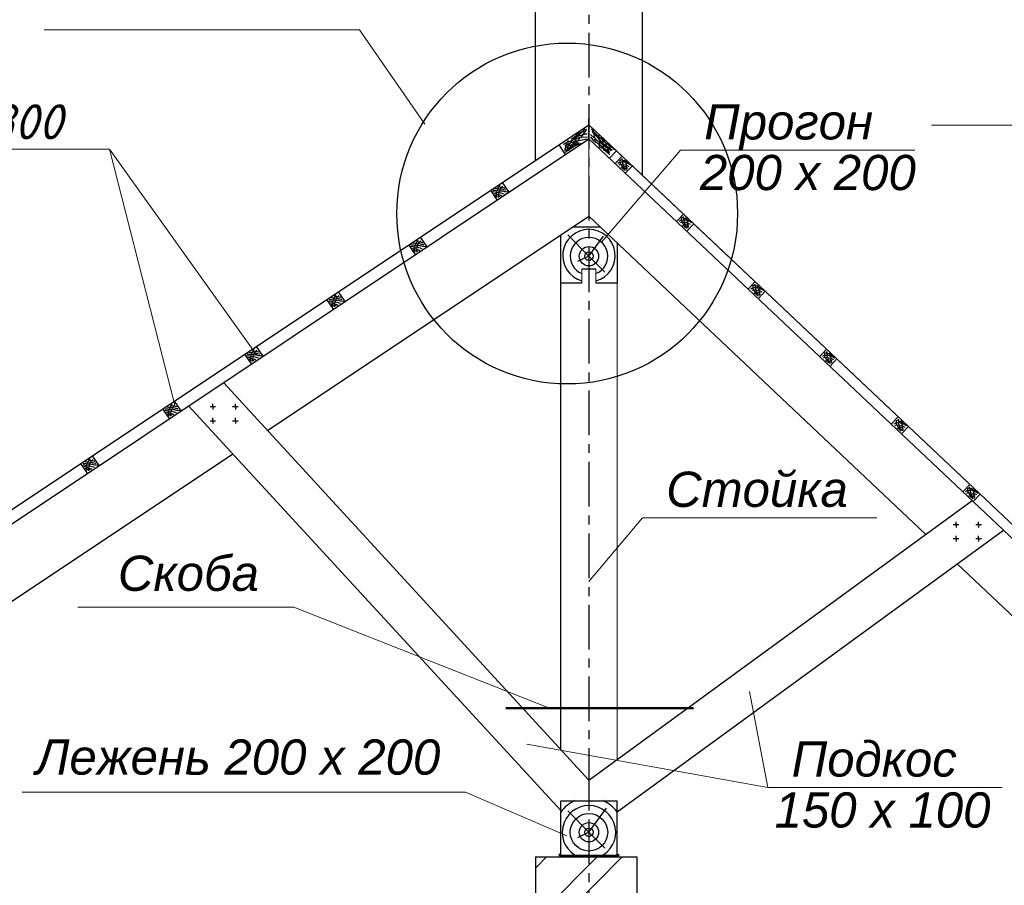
# Model space of a CAD drawing. Header units: millimetres. Extents: x 84778 to 227326, y -44398 to 146312.
# Tile 60 of 67: x 193407 to 200403, y 4098 to 10245. Entities that reach past the tile are written whole.
import ezdxf

# ---------------------------------------------------------------- set-up
doc = ezdxf.new("R2010")
doc.units = ezdxf.units.MM
doc.header["$LTSCALE"] = 10
doc.linetypes.add('CENTER', pattern=[50.8, 31.75, -6.35, 6.35, -6.35])
doc.linetypes.add('DASHED', pattern=[19.05, 12.7, -6.35])
for name, color, linetype in [('Осевая', 7, 'CENTER'), ('Пунктир', 7, 'DASHED'), ('Штриховка', 7, 'DASHED')]:
    doc.layers.add(name, color=color, linetype=linetype)
doc.layers.add('основной', color=7, linetype='Continuous', lineweight=30)
doc.layers.add('Тонкая', color=7, linetype='Continuous', lineweight=25)
doc.styles.add('Isocpeur', font='isocpeui.ttf')
doc.styles.add('STIL 888', font='ARIALI.TTF')

msp = doc.modelspace()

# ---------------------------------------------------------------- hatches: boundary and pattern name
at = {"layer": 'Тонкая', "ltscale": 50}
h = msp.add_hatch(color=256, dxfattribs=at)
h.paths.add_polyline_path([(197251.6, 4310.6), (197242.3, 4318.8), (197239.3, 4314.2), (197251.6, 4298.6)])
h.paths.add_polyline_path([(197251.6, 4310.6), (197251.6, 4298.6), (197651.6, 4298.6), (197663.8, 4314.2), (197660.8, 4318.8), (197651.6, 4310.6)])

# ---------------------------------------------------------------- linework, layer by layer
at = {"lineweight": 20}
for p, q in [((195821.5, 10173.9), (193581.5, 10173.9)), ((194044.6, 9325.3), (189564.8, 9325.3))]:
    msp.add_line(p, q, dxfattribs=at)
at = {"layer": 'Осевая'}
msp.add_line((197451.6, 13708.5), (197451.6, -15039.6), dxfattribs=at)
at = {"layer": 'основной', "linetype": 'Continuous', "lineweight": 30, "ltscale": 1000}
for p, q in [((197071.6, 9245.4), (197071.6, 11496.2)), ((197831.6, 9140), (197831.6, 11496.2))]:
    msp.add_line(p, q, dxfattribs=at)
at = {"layer": 'основной', "lineweight": 30, "ltscale": 50}
for p, q in [((197251.6, 4298.6), (197251.6, 4698.6)), ((197251.6, 4698.6), (197651.6, 4698.6)), ((197651.6, 4298.6), (197651.6, 4698.6))]:
    msp.add_line(p, q, dxfattribs=at)
at = {"layer": 'основной', "ltscale": 50}
msp.add_line((197071.6, 4298.6), (197791.6, 4298.6), dxfattribs=at)
at = {"layer": 'основной', "linetype": 'Continuous', "ltscale": 1000}
for p, q in [((197071.6, 4298.6), (197071.6, 1998.6)), ((197791.6, 4298.6), (197791.6, 1998.6))]:
    msp.add_line(p, q, dxfattribs=at)
at = {"layer": 'Пунктир', "linetype": 'Continuous', "ltscale": 1000}
for p, q in [((197373.9, 9436.8), (197399, 9447.8)), ((197410.3, 9456.1), (197376.6, 9423.4)), ((197433.7, 9467.1), (197396.3, 9413.4)), ((197399, 9447.8), (197422, 9453.5)), ((197425, 9467.8), (197410.3, 9456.1)), ((197422, 9453.5), (197431.7, 9455.1)), ((197451.6, 9398.6), (197451.6, 9498.6)), ((197466.9, 9469), (197497.6, 9436)), ((197473.1, 9452.5), (197479.8, 9443.3)), ((197478.8, 9469), (197478.8, 9465)), ((197478.8, 9465), (197485.1, 9440.9)), ((197303.8, 9387.4), (197287.7, 9354)), ((197288.3, 9369.3), (197311.7, 9380)), ((197311.7, 9380), (197333.9, 9389.8)), ((197314.1, 9368.5), (197346.6, 9380.8)), ((197342.9, 9396.4), (197314.8, 9368.3)), ((197326, 9395.4), (197336.2, 9406.7)), ((197333.9, 9389.8), (197361, 9400.9)), ((197336.2, 9406.7), (197362.2, 9421.5)), ((197362.6, 9376.7), (197342.2, 9349.3)), ((197376.6, 9423.4), (197342.9, 9396.4)), ((197358.5, 9389.4), (197343.8, 9373.5)), ((197346.6, 9380.8), (197378.6, 9387.4)), ((197362.8, 9393.7), (197358.5, 9389.4)), ((197359.6, 9429.4), (197373.9, 9436.8)), ((197361, 9400.9), (197384.4, 9407.9)), ((197361.9, 9411.4), (197380.6, 9419.1)), ((197362.2, 9421.5), (197387.9, 9431.9)), ((197396.3, 9413.4), (197362.6, 9376.7)), ((197378.6, 9387.4), (197438.1, 9399.2)), ((197380.6, 9419.1), (197405.3, 9427.8)), ((197384.4, 9407.9), (197409.4, 9412.4)), ((197405.3, 9427.8), (197427, 9433.4)), ((197409.4, 9412.4), (197441.8, 9410.9)), ((197427, 9433.4), (197438.7, 9434.4)), ((197462.7, 9430.5), (197506.1, 9390.7)), ((197462.7, 9412.7), (197479.2, 9391.9)), ((197479.2, 9391.9), (197533.1, 9352.7)), ((197479.8, 9443.3), (197505.5, 9418.2)), ((197485.1, 9440.9), (197493.8, 9398.7)), ((197493.8, 9398.7), (197494.2, 9383.3)), ((197494.2, 9383.3), (197495.8, 9370.7)), ((197497.6, 9436), (197558.8, 9380.3)), ((197505.5, 9418.2), (197546, 9368.6)), ((197506.1, 9390.7), (197534.3, 9371.1)), ((197516.7, 9426.7), (197528.1, 9383.7)), ((197528.1, 9383.7), (197522.2, 9358.4)), ((197541.6, 9410.8), (197550.1, 9380.7)), ((197550.1, 9398.4), (197553.9, 9393)), ((197550.1, 9380.7), (197554.7, 9325.1)), ((197553.9, 9393), (197571, 9362.1)), ((197558.8, 9380.3), (197569.2, 9371.1)), ((197269.8, 9359), (197274.7, 9363.6)), ((197274.7, 9363.6), (197288.3, 9369.3)), ((197280, 9315.6), (197279.4, 9310.2)), ((197280, 9345.9), (197284.6, 9352.1)), ((197280, 9329.1), (197298.1, 9343.4)), ((197281, 9326.3), (197280, 9315.6)), ((197285.7, 9337.6), (197281, 9326.3)), ((197284.6, 9352.1), (197314.1, 9368.5)), ((197285.4, 9301.8), (197299.1, 9315.2)), ((197287.7, 9354), (197285.7, 9337.6)), ((197288, 9317.5), (197308.4, 9334.2)), ((197298.1, 9343.4), (197334.3, 9359.9)), ((197299.1, 9338.6), (197298.1, 9332.9)), ((197307.4, 9355.3), (197299.1, 9338.6)), ((197299.1, 9315.2), (197339.8, 9340.9)), ((197314.4, 9327.6), (197305.2, 9310.5)), ((197314.8, 9368.3), (197307.4, 9355.3)), ((197308.4, 9334.2), (197361.5, 9359.6)), ((197320.5, 9342.3), (197314.4, 9327.6)), ((197343.8, 9373.5), (197320.5, 9342.3)), ((197334.3, 9359.9), (197363.4, 9370.1)), ((197342.2, 9349.3), (197335.2, 9340.6)), ((197339.8, 9340.9), (197363.5, 9354.6)), ((197361.5, 9359.6), (197376.9, 9367.9)), ((197363.4, 9370.1), (197383.2, 9373.4)), ((197363.5, 9354.6), (197398.6, 9367.2)), ((197522.2, 9358.4), (197524.6, 9343.5)), ((197523.3, 9345.4), (197557.6, 9324.6)), ((197524.6, 9343.5), (197526.6, 9337.1)), ((197533.1, 9352.7), (197569.2, 9326.4)), ((197534.3, 9371.1), (197547.2, 9361.3)), ((197546, 9368.6), (197566.2, 9356.4)), ((197547.2, 9361.3), (197574.1, 9339.2)), ((197554.7, 9325.1), (197557, 9314.3)), ((197557.6, 9324.6), (197570.5, 9311.1)), ((197566.2, 9356.4), (197601.1, 9332.5)), ((197569.2, 9371.1), (197585.8, 9360.7)), ((197569.2, 9326.4), (197588.2, 9312.3)), ((197570.5, 9311.1), (197590.1, 9297.6)), ((197571, 9362.1), (197591, 9309.6)), ((197574.1, 9339.2), (197590.1, 9329.5)), ((197585.8, 9360.7), (197601.1, 9344.8)), ((197588.2, 9312.3), (197600.5, 9303.1)), ((197590.1, 9329.5), (197607.2, 9312.9)), ((197591, 9309.6), (197594.9, 9285.7)), ((197601.1, 9344.8), (197619.5, 9334.4)), ((197601.1, 9332.5), (197615.8, 9317.8)), ((197619.5, 9334.4), (197632.3, 9321.5))]:
    msp.add_line(p, q, dxfattribs=at)
at = {"layer": 'Тонкая', "linetype": 'Continuous', "lineweight": 0, "ltscale": 1000}
for p, q in [((195821.5, 10173.9), (196284.8, 9503.5)), ((197451.6, 8848.6), (197451.6, 9398.6)), ((194044.6, 9325.3), (194507.9, 7507.8)), ((194044.6, 9325.3), (195089.8, 7864.1)), ((197540.9, 8664.2), (198101.6, 9317.2)), ((198101.6, 9317.2), (199766.8, 9317.2)), ((197451.6, 6254.5), (197831.9, 6707.8)), ((197831.9, 6707.8), (199497.2, 6707.8)), ((193819.2, 6072.5), (193819.2, 6072.5)), ((193819.2, 6072.5), (195354.2, 6072.5)), ((195354.2, 6072.5), (197172.1, 5355)), ((198592.2, 5472.8), (198723, 4792.4)), ((197010.1, 5100.5), (198723, 4792.4)), ((193424.5, 4759.6), (193424.5, 4759.6)), ((193424.5, 4759.6), (196573.3, 4759.6)), ((196573.3, 4759.6), (197294.8, 4448.4)), ((198723, 4792.4), (200388.2, 4792.4))]:
    msp.add_line(p, q, dxfattribs=at)
at = {"layer": 'Тонкая', "linetype": 'Continuous', "lineweight": 30, "ltscale": 1000}
for p, q in [((197449.5, 9538.6), (197449.5, 9518.6)), ((197451.6, 9498.6), (197451.6, 9538.6)), ((197453.6, 9496.7), (197453.6, 9538.6))]:
    msp.add_line(p, q, dxfattribs=at)
at = {"layer": 'Тонкая', "lineweight": 30, "ltscale": 50}
for p in [(181491.6, -1136.9), (206211.6, 1231.2)]:
    msp.add_line(p, (197451.6, 9498.6), dxfattribs=at)
at = {"layer": 'Тонкая', "ltscale": 50}
for p, q in [((181945.8, -835.2), (197451.6, 9498.6)), ((182071.6, -851.4), (197451.6, 9398.6)), ((205994.8, 1335.8), (197451.6, 9398.6)), ((205753.8, 1663.3), (197523.9, 9430.4)), ((197597, 9261.3), (197646.9, 9314.2)), ((197637.4, 9223.3), (197687.3, 9276.1)), ((197710.1, 9154.6), (197760, 9207.5)), ((195167.8, 7326.6), (197451.6, 8848.6)), ((199844.9, 6589.8), (197451.6, 8848.6)), ((198073.3, 8811.8), (198123.2, 8864.7)), ((198146, 8743.2), (198195.9, 8796.1)), ((197251.6, 5062.3), (197251.6, 8715.3)), ((198581.9, 8331.8), (198631.8, 8384.7)), ((198654.7, 8263.2), (198704.6, 8316.1)), ((199090.6, 7851.8), (199140.5, 7904.7)), ((199163.3, 7783.1), (199213.2, 7836)), ((197451.6, 4845), (194854.1, 7667.5)), ((197251.6, 4629.7), (194607.3, 7503.1)), ((194759.1, 7497.1), (194799.1, 7497.1)), ((194779.1, 7497.1), (194779.1, 7517.1)), ((194779.1, 7497.1), (194779.1, 7477.1)), ((194919.6, 7497.1), (194959.6, 7497.1)), ((194939.6, 7497.1), (194939.6, 7517.1)), ((194939.6, 7497.1), (194939.6, 7477.1)), ((194779.1, 7397.1), (194779.1, 7417.1)), ((194939.6, 7397.1), (194939.6, 7417.1)), ((199599.2, 7371.7), (199649.1, 7424.6)), ((194759.1, 7397.1), (194799.1, 7397.1)), ((194779.1, 7397.1), (194779.1, 7377.1)), ((194919.6, 7397.1), (194959.6, 7397.1)), ((194939.6, 7397.1), (194939.6, 7377.1)), ((199671.9, 7303.1), (199721.9, 7356)), ((192916.8, 5826.4), (194921, 7162.1)), ((200107.9, 6891.7), (200157.8, 6944.6)), ((200180.6, 6823), (200230.5, 6875.9)), ((197451.6, 4845), (200173.7, 6829.5)), ((200040.1, 6659.4), (200080.1, 6659.4)), ((200060.1, 6659.4), (200060.1, 6679.4)), ((200060.1, 6659.4), (200060.1, 6639.4)), ((200200.6, 6659.4), (200240.6, 6659.4)), ((200220.6, 6659.4), (200220.6, 6679.4)), ((200220.6, 6659.4), (200220.6, 6639.4)), ((197651.6, 4618.3), (200396.4, 6619.4)), ((200060.1, 6559.4), (200060.1, 6579.4)), ((200220.6, 6559.4), (200220.6, 6579.4)), ((200040.1, 6559.4), (200080.1, 6559.4)), ((200060.1, 6559.4), (200060.1, 6539.4)), ((200200.6, 6559.4), (200240.6, 6559.4)), ((200220.6, 6559.4), (200220.6, 6539.4)), ((200971.7, 5526.4), (200067.6, 6379.7)), ((197451.6, 4845), (197451.6, 4698.6)), ((197242.3, 4318.8), (197239.3, 4314.2)), ((197239.3, 4314.2), (197242.3, 4318.8)), ((197239.3, 4314.2), (197251.6, 4298.6)), ((197251.6, 4298.6), (197239.3, 4314.2)), ((197251.6, 4310.6), (197242.3, 4318.8)), ((197242.3, 4318.8), (197251.6, 4310.6)), ((197251.6, 4310.6), (197651.6, 4310.6)), ((197251.6, 4310.6), (197651.6, 4310.6)), ((197251.6, 4298.6), (197651.6, 4298.6)), ((197651.6, 4298.6), (197251.6, 4298.6)), ((197651.6, 4310.6), (197660.8, 4318.8)), ((197651.6, 4310.6), (197660.8, 4318.8)), ((197663.8, 4314.2), (197651.6, 4298.6)), ((197663.8, 4314.2), (197651.6, 4298.6)), ((197660.8, 4318.8), (197663.8, 4314.2)), ((197660.8, 4318.8), (197663.8, 4314.2))]:
    msp.add_line(p, q, dxfattribs=at)
at = {"layer": 'Тонкая', "linetype": 'ByBlock', "lineweight": 0, "ltscale": 1000}
msp.add_line((199886.1, 9496.7), (201159.3, 9496.7), dxfattribs=at)
at = {"layer": 'Тонкая', "linetype": 'ByBlock', "ltscale": 1000}
for p, q in [((197285.1, 9287.7), (197239, 9356.9)), ((196800.6, 8964.8), (196754.5, 9034.1)), ((196883.9, 9020.3), (196837.7, 9089.5)), ((196301.4, 8632.1), (196255.2, 8701.3)), ((196218.2, 8576.6), (196172, 8645.8)), ((195635.7, 8188.4), (195589.5, 8257.6)), ((195718.9, 8243.9), (195672.7, 8313.1)), ((195136.4, 7855.7), (195090.2, 7924.9)), ((195053.2, 7800.2), (195007, 7869.4)), ((194553.9, 7467.5), (194507.7, 7536.7)), ((194470.7, 7412), (194424.5, 7481.2)), ((193971.4, 7079.3), (193925.2, 7148.5)), ((193888.2, 7023.8), (193842, 7093))]:
    msp.add_line(p, q, dxfattribs=at)
at = {"layer": 'Тонкая', "linetype": 'Continuous', "ltscale": 1000}
for p, q in [((197339.4, 8773.9), (197530.8, 8773.9)), ((197251.6, 8373.9), (197251.6, 8715.3)), ((197651.6, 8659.9), (197651.6, 8373.9)), ((197501.6, 8473.9), (197401.6, 8473.9)), ((197401.6, 8373.9), (197251.6, 8373.9)), ((197651.6, 8373.9), (197501.6, 8373.9))]:
    msp.add_line(p, q, dxfattribs=at)
at = {"layer": 'Тонкая', "lineweight": 0, "ltscale": 50}
for p, q in [((197651.6, 4990.8), (197651.6, 8659.9)), ((197401.6, 8373.9), (197401.6, 8473.9)), ((197501.6, 8373.9), (197501.6, 8473.9))]:
    msp.add_line(p, q, dxfattribs=at)
at = {"layer": 'Тонкая', "lineweight": 50, "ltscale": 50}
msp.add_line((196860.1, 5355), (198195.6, 5355), dxfattribs=at)
at = {"layer": 'Тонкая', "ltscale": 1000}
for p, q in [((197071.6, 3861.1), (197509, 4298.6)), ((197071.6, 4220.3), (197149.8, 4298.6)), ((197071.6, 3681.5), (197688.7, 4298.6))]:
    msp.add_line(p, q, dxfattribs=at)
msp.add_circle((197296.9, 8868.4), 1210.6, dxfattribs=at)
at = {"layer": 'Тонкая', "linetype": 'Continuous', "lineweight": 30, "ltscale": 1000}
msp.add_arc((197451.6, 9539.6), 2.28, 334.02172, 205.97828, dxfattribs=at)
at = {"layer": 'Штриховка', "linetype": 'Continuous', "ltscale": 1000}
for p, q in [((197664.7, 9230.5), (197694.1, 9237.1)), ((197672, 9248.2), (197672, 9229.1)), ((197672.7, 9248.2), (197681.6, 9251.8)), ((197681.6, 9251.8), (197699.9, 9246)), ((197686, 9259.2), (197689.6, 9228.3)), ((197694.1, 9237.1), (197710.2, 9229.8)), ((197699.9, 9246), (197711.7, 9240.1)), ((197707.3, 9250.4), (197710.2, 9237.1)), ((197710.2, 9237.1), (197713.9, 9220.3)), ((197711.7, 9240.1), (197719.8, 9233.5)), ((197657.3, 9224.7), (197664.7, 9230.5)), ((197666.1, 9215.1), (197674.9, 9218.8)), ((197672, 9229.1), (197684.5, 9204.8)), ((197674.9, 9218.8), (197697, 9217.3)), ((197677.9, 9195.3), (197691.1, 9191.6)), ((197682.3, 9206.3), (197699.2, 9204.1)), ((197684.5, 9204.8), (197693.3, 9189.4)), ((197689.6, 9228.3), (197695.5, 9210.7)), ((197691.1, 9191.6), (197708, 9189.4)), ((197693.3, 9189.4), (197697, 9179.9)), ((197695.5, 9210.7), (197699.2, 9190.2)), ((197697, 9217.3), (197717.6, 9212.2)), ((197699.2, 9204.1), (197723.4, 9196)), ((197699.2, 9190.2), (197703.6, 9181.4)), ((197703.6, 9181.4), (197708, 9174)), ((197708, 9189.4), (197725.6, 9187.2)), ((197710.2, 9229.8), (197725.6, 9223.2)), ((197713.9, 9220.3), (197716.8, 9196.8)), ((197716.8, 9196.8), (197716.8, 9185)), ((197716.8, 9185), (197717.6, 9176.9)), ((197717.6, 9212.2), (197735.2, 9203.4)), ((197719.8, 9233.5), (197730.1, 9227.6)), ((197730.1, 9227.6), (197733.7, 9222.5)), ((197733.7, 9222.5), (197746.2, 9215.1)), ((198093.2, 8813.3), (198100.6, 8819.1)), ((198100.6, 8819.1), (198130, 8825.7)), ((198107.9, 8836.8), (198107.9, 8817.7)), ((198107.9, 8817.7), (198120.4, 8793.4)), ((198108.7, 8836.8), (198117.5, 8840.4)), ((198117.5, 8840.4), (198135.9, 8834.6)), ((198121.9, 8847.8), (198125.6, 8816.9)), ((198125.6, 8816.9), (198131.4, 8799.3)), ((198130, 8825.7), (198146.1, 8818.4)), ((198135.9, 8834.6), (198147.6, 8828.7)), ((198143.2, 8839), (198146.1, 8825.7)), ((198146.1, 8825.7), (198149.8, 8808.9)), ((198146.1, 8818.4), (198161.6, 8811.8)), ((198147.6, 8828.7), (198155.7, 8822.1)), ((198155.7, 8822.1), (198166, 8816.2)), ((198166, 8816.2), (198169.7, 8811.1)), ((198102.1, 8803.7), (198110.9, 8807.4)), ((198110.9, 8807.4), (198132.9, 8805.9)), ((198113.8, 8783.9), (198127, 8780.2)), ((198118.2, 8794.9), (198135.1, 8792.7)), ((198120.4, 8793.4), (198129.2, 8778)), ((198127, 8780.2), (198143.9, 8778)), ((198129.2, 8778), (198132.9, 8768.5)), ((198131.4, 8799.3), (198135.1, 8778.8)), ((198132.9, 8805.9), (198153.5, 8800.8)), ((198135.1, 8792.7), (198159.4, 8784.6)), ((198135.1, 8778.8), (198139.5, 8769.9)), ((198139.5, 8769.9), (198143.9, 8762.6)), ((198143.9, 8778), (198161.6, 8775.8)), ((198149.8, 8808.9), (198152.8, 8785.4)), ((198152.8, 8785.4), (198152.8, 8773.6)), ((198152.8, 8773.6), (198153.5, 8765.5)), ((198153.5, 8800.8), (198171.1, 8792)), ((198169.7, 8811.1), (198182.1, 8803.7)), ((197451.6, 8565.4), (197302.6, 8717.1)), ((197451.6, 8565.4), (197554.8, 8706.4)), ((197451.6, 8565.4), (197370.9, 8526.6)), ((197451.6, 8565.4), (197563.5, 8451.4)), ((198601.9, 8333.2), (198609.2, 8339.1)), ((198609.2, 8339.1), (198638.6, 8345.7)), ((198610.7, 8323.7), (198619.5, 8327.3)), ((198616.6, 8356.7), (198616.6, 8337.6)), ((198616.6, 8337.6), (198629.1, 8313.4)), ((198617.3, 8356.7), (198626.1, 8360.4)), ((198619.5, 8327.3), (198641.6, 8325.9)), ((198626.1, 8360.4), (198644.5, 8354.5)), ((198630.5, 8367.7), (198634.2, 8336.9)), ((198634.2, 8336.9), (198640.1, 8319.3)), ((198638.6, 8345.7), (198654.8, 8338.4)), ((198641.6, 8325.9), (198662.1, 8320.7)), ((198644.5, 8354.5), (198656.3, 8348.6)), ((198651.8, 8358.9), (198654.8, 8345.7)), ((198654.8, 8345.7), (198658.5, 8328.8)), ((198654.8, 8338.4), (198670.2, 8331.8)), ((198656.3, 8348.6), (198664.3, 8342)), ((198658.5, 8328.8), (198661.4, 8305.3)), ((198664.3, 8342), (198674.6, 8336.2)), ((198674.6, 8336.2), (198678.3, 8331)), ((198678.3, 8331), (198690.8, 8323.7)), ((198622.5, 8303.9), (198635.7, 8300.2)), ((198626.9, 8314.9), (198643.8, 8312.7)), ((198629.1, 8313.4), (198637.9, 8298)), ((198635.7, 8300.2), (198652.6, 8298)), ((198637.9, 8298), (198641.6, 8288.4)), ((198640.1, 8319.3), (198643.8, 8298.7)), ((198643.8, 8312.7), (198668, 8304.6)), ((198643.8, 8298.7), (198648.2, 8289.9)), ((198648.2, 8289.9), (198652.6, 8282.6)), ((198652.6, 8298), (198670.2, 8295.8)), ((198661.4, 8305.3), (198661.4, 8293.6)), ((198661.4, 8293.6), (198662.1, 8285.5)), ((198662.1, 8320.7), (198679.8, 8311.9)), ((199110.5, 7853.2), (199117.9, 7859)), ((199117.9, 7859), (199147.3, 7865.7)), ((199119.3, 7843.6), (199128.2, 7847.3)), ((199125.2, 7876.7), (199125.2, 7857.6)), ((199125.2, 7857.6), (199137.7, 7833.4)), ((199126, 7876.7), (199134.8, 7880.3)), ((199128.2, 7847.3), (199150.2, 7845.8)), ((199134.8, 7880.3), (199153.1, 7874.5)), ((199139.2, 7887.7), (199142.9, 7856.8)), ((199142.9, 7856.8), (199148.7, 7839.2)), ((199147.3, 7865.7), (199163.4, 7858.3)), ((199148.7, 7839.2), (199152.4, 7818.7)), ((199150.2, 7845.8), (199170.8, 7840.7)), ((199153.1, 7874.5), (199164.9, 7868.6)), ((199160.5, 7878.9), (199163.4, 7865.7)), ((199163.4, 7865.7), (199167.1, 7848.8)), ((199163.4, 7858.3), (199178.9, 7851.7)), ((199164.9, 7868.6), (199173, 7862)), ((199167.1, 7848.8), (199170, 7825.3)), ((199170.8, 7840.7), (199188.4, 7831.9)), ((199173, 7862), (199183.3, 7856.1)), ((199183.3, 7856.1), (199186.9, 7851)), ((199186.9, 7851), (199199.4, 7843.6)), ((199131.1, 7823.8), (199144.3, 7820.1)), ((199135.5, 7834.8), (199152.4, 7832.6)), ((199137.7, 7833.4), (199146.5, 7817.9)), ((199144.3, 7820.1), (199161.2, 7817.9)), ((199146.5, 7817.9), (199150.2, 7808.4)), ((199152.4, 7832.6), (199176.7, 7824.5)), ((199152.4, 7818.7), (199156.8, 7809.9)), ((199156.8, 7809.9), (199161.2, 7802.5)), ((199161.2, 7817.9), (199178.9, 7815.7)), ((199170, 7825.3), (199170, 7813.5)), ((199170, 7813.5), (199170.8, 7805.5)), ((199619.2, 7373.1), (199626.5, 7379)), ((199626.5, 7379), (199655.9, 7385.6)), ((199628, 7363.6), (199636.8, 7367.3)), ((199633.9, 7396.6), (199633.9, 7377.5)), ((199633.9, 7377.5), (199646.4, 7353.3)), ((199634.6, 7396.6), (199643.4, 7400.3)), ((199636.8, 7367.3), (199658.9, 7365.8)), ((199643.4, 7400.3), (199661.8, 7394.4)), ((199644.2, 7354.8), (199661.1, 7352.6)), ((199646.4, 7353.3), (199655.2, 7337.9)), ((199647.8, 7407.6), (199651.5, 7376.8)), ((199651.5, 7376.8), (199657.4, 7359.2)), ((199655.9, 7385.6), (199672.1, 7378.3)), ((199657.4, 7359.2), (199661.1, 7338.6)), ((199658.9, 7365.8), (199679.4, 7360.7)), ((199661.1, 7352.6), (199685.3, 7344.5)), ((199661.8, 7394.4), (199673.5, 7388.6)), ((199669.1, 7398.8), (199672.1, 7385.6)), ((199672.1, 7385.6), (199675.8, 7368.7)), ((199672.1, 7378.3), (199687.5, 7371.7)), ((199673.5, 7388.6), (199681.6, 7381.9)), ((199675.8, 7368.7), (199678.7, 7345.2)), ((199679.4, 7360.7), (199697.1, 7351.8)), ((199681.6, 7381.9), (199691.9, 7376.1)), ((199691.9, 7376.1), (199695.6, 7370.9)), ((199695.6, 7370.9), (199708.1, 7363.6)), ((199639.7, 7343.8), (199653, 7340.1)), ((199653, 7340.1), (199669.9, 7337.9)), ((199655.2, 7337.9), (199658.9, 7328.3)), ((199661.1, 7338.6), (199665.5, 7329.8)), ((199665.5, 7329.8), (199669.9, 7322.5)), ((199669.9, 7337.9), (199687.5, 7335.7)), ((199678.7, 7345.2), (199678.7, 7333.5)), ((199678.7, 7333.5), (199679.4, 7325.4)), ((200156.5, 6927.6), (200160.2, 6896.8)), ((200127.8, 6893.1), (200135.2, 6899)), ((200135.2, 6899), (200164.6, 6905.6)), ((200136.6, 6883.5), (200145.5, 6887.2)), ((200142.5, 6916.6), (200142.5, 6897.5)), ((200142.5, 6897.5), (200155, 6873.3)), ((200143.2, 6916.6), (200152.1, 6920.3)), ((200145.5, 6887.2), (200167.5, 6885.7)), ((200148.4, 6863.7), (200161.6, 6860.1)), ((200152.1, 6920.3), (200170.4, 6914.4)), ((200152.8, 6874.7), (200169.7, 6872.5)), ((200155, 6873.3), (200163.8, 6857.8)), ((200160.2, 6896.8), (200166, 6879.1)), ((200161.6, 6860.1), (200178.5, 6857.8)), ((200163.8, 6857.8), (200167.5, 6848.3)), ((200164.6, 6905.6), (200180.7, 6898.2)), ((200166, 6879.1), (200169.7, 6858.6)), ((200167.5, 6885.7), (200188.1, 6880.6)), ((200169.7, 6872.5), (200194, 6864.5)), ((200169.7, 6858.6), (200174.1, 6849.8)), ((200170.4, 6914.4), (200182.2, 6908.5)), ((200177.8, 6918.8), (200180.7, 6905.6)), ((200178.5, 6857.8), (200196.2, 6855.6)), ((200180.7, 6905.6), (200184.4, 6888.7)), ((200180.7, 6898.2), (200196.2, 6891.6)), ((200182.2, 6908.5), (200190.3, 6901.9)), ((200184.4, 6888.7), (200187.3, 6865.2)), ((200187.3, 6865.2), (200187.3, 6853.4)), ((200188.1, 6880.6), (200205.7, 6871.8)), ((200190.3, 6901.9), (200200.6, 6896)), ((200200.6, 6896), (200204.2, 6890.9)), ((200204.2, 6890.9), (200216.7, 6883.5)), ((200174.1, 6849.8), (200178.5, 6842.4)), ((200187.3, 6853.4), (200188.1, 6845.4)), ((197451.6, 4474.1), (197302.6, 4625.8)), ((197451.6, 4474.1), (197576, 4644.2)), ((197451.6, 4474.1), (197370.9, 4435.3)), ((197451.6, 4474.1), (197563.5, 4360.1))]:
    msp.add_line(p, q, dxfattribs=at)
at = {"layer": 'Штриховка', "linetype": 'ByBlock', "ltscale": 1000}
for p, q in [((196769.1, 9025.7), (196785.2, 9022.1)), ((196769.6, 9034), (196773.6, 9034)), ((196773.6, 9034), (196781.2, 9033.5)), ((196781.2, 9033.5), (196788.3, 9033.5)), ((196784.7, 9047.9), (196794.1, 9046.9)), ((196788.3, 9033.5), (196796.9, 9032.5)), ((196794.1, 9046.9), (196809, 9045.1)), ((196796.9, 9032.5), (196804.2, 9031.5)), ((196797.4, 9020.3), (196799.1, 9028.4)), ((196799.1, 9028.4), (196803.2, 9039)), ((196803.2, 9039), (196804, 9045.7)), ((196804, 9045.7), (196810, 9053.9)), ((196804.2, 9031.5), (196812, 9030.7)), ((196809, 9045.1), (196823.6, 9042.9)), ((196809.5, 9059.8), (196818.8, 9057.5)), ((196810, 9053.9), (196817.5, 9064.3)), ((196812, 9030.7), (196826.2, 9029.7)), ((196816.3, 9021.9), (196819.3, 9033.7)), ((196817.5, 9064.3), (196820.8, 9067.3)), ((196818.8, 9057.5), (196826.9, 9056.2)), ((196819.3, 9033.7), (196823.6, 9042.9)), ((196823.6, 9042.9), (196830.6, 9055.4)), ((196823.6, 9042.9), (196836.5, 9040.6)), ((196826.2, 9029.7), (196837.3, 9028.7)), ((196826.9, 9056.2), (196842.6, 9052.7)), ((196830.6, 9055.4), (196836, 9059.5)), ((196836, 9059.5), (196839.8, 9061.7)), ((196836.5, 9040.6), (196844.3, 9039.3)), ((196837.3, 9028.7), (196850.7, 9025.5)), ((196842.6, 9052.7), (196850.2, 9050.2)), ((196844.3, 9039.3), (196857.5, 9037.3)), ((196850.2, 9050.2), (196853.4, 9048.4)), ((196850.7, 9025.5), (196861.8, 9024.4)), ((196857.5, 9037.3), (196860.8, 9035.8)), ((196777.2, 9014), (196793.8, 9009)), ((196783.5, 9000.4), (196797.9, 8994.4)), ((196785.2, 9022.1), (196797.4, 9020.3)), ((196793.8, 9009), (196807.7, 9004.2)), ((196795.7, 8995.3), (196796.8, 9008)), ((196795.8, 8984.8), (196795.7, 8995.3)), ((196796.8, 9008), (196797.4, 9020.3)), ((196797.4, 9020.3), (196815, 9017.1)), ((196797.9, 8994.4), (196811.7, 8991.3)), ((196807.7, 9004.2), (196819.6, 8999.1)), ((196809.2, 8983.2), (196811, 8991.5)), ((196811, 8991.5), (196811.2, 9002.7)), ((196811.2, 9002.7), (196816.3, 9021.9)), ((196811.7, 8991.3), (196817.5, 8990.1)), ((196815, 9017.1), (196824.6, 9016.1)), ((196819.6, 8999.1), (196825.1, 8997.6)), ((196824.6, 9016.1), (196833.7, 9012.8)), ((196825.1, 8997.6), (196832.7, 8994.8)), ((196833.7, 9012.8), (196840.6, 9011)), ((196840.6, 9011), (196849.9, 9009)), ((196861.8, 9024.4), (196874.7, 9021.4)), ((196227.5, 8665.7), (196235.1, 8676.1)), ((196235.1, 8676.1), (196238.3, 8679.1)), ((196186.6, 8637.4), (196202.8, 8633.9)), ((196187.1, 8645.8), (196191.1, 8645.8)), ((196191.1, 8645.8), (196198.7, 8645.3)), ((196194.7, 8625.8), (196211.3, 8620.8)), ((196198.7, 8645.3), (196205.8, 8645.3)), ((196201, 8612.2), (196215.4, 8606.2)), ((196202.2, 8659.7), (196211.6, 8658.7)), ((196202.8, 8633.9), (196214.9, 8632.1)), ((196205.8, 8645.3), (196214.4, 8644.3)), ((196211.3, 8620.8), (196225.2, 8616)), ((196211.6, 8658.7), (196226.5, 8656.9)), ((196213.2, 8607.1), (196214.3, 8619.8)), ((196213.3, 8596.6), (196213.2, 8607.1)), ((196214.3, 8619.8), (196214.9, 8632.1)), ((196214.4, 8644.3), (196221.7, 8643.3)), ((196214.9, 8632.1), (196216.6, 8640.2)), ((196214.9, 8632.1), (196232.5, 8628.9)), ((196215.4, 8606.2), (196229.2, 8603.1)), ((196216.6, 8640.2), (196220.7, 8650.8)), ((196220.7, 8650.8), (196221.5, 8657.5)), ((196221.5, 8657.5), (196227.5, 8665.7)), ((196221.7, 8643.3), (196229.5, 8642.5)), ((196225.2, 8616), (196237.1, 8610.9)), ((196226.5, 8656.9), (196241.1, 8654.7)), ((196227, 8671.6), (196236.3, 8669.3)), ((196228.5, 8603.3), (196228.7, 8614.5)), ((196228.7, 8614.5), (196233.8, 8633.7)), ((196229.5, 8642.5), (196243.7, 8641.5)), ((196232.5, 8628.9), (196242.1, 8627.9)), ((196233.8, 8633.7), (196236.8, 8645.5)), ((196236.3, 8669.3), (196244.4, 8668)), ((196236.8, 8645.5), (196241.1, 8654.7)), ((196237.1, 8610.9), (196242.6, 8609.4)), ((196241.1, 8654.7), (196248.1, 8667.2)), ((196241.1, 8654.7), (196254, 8652.4)), ((196242.1, 8627.9), (196251.2, 8624.6)), ((196242.6, 8609.4), (196250.2, 8606.6)), ((196243.7, 8641.5), (196254.8, 8640.5)), ((196244.4, 8668), (196260.1, 8664.5)), ((196248.1, 8667.2), (196253.5, 8671.3)), ((196251.2, 8624.6), (196258.1, 8622.8)), ((196253.5, 8671.3), (196257.3, 8673.5)), ((196254, 8652.4), (196261.9, 8651.1)), ((196254.8, 8640.5), (196268.2, 8637.3)), ((196258.1, 8622.8), (196267.4, 8620.8)), ((196260.1, 8664.5), (196267.7, 8662)), ((196261.9, 8651.1), (196275, 8649.1)), ((196267.7, 8662), (196271, 8660.2)), ((196268.2, 8637.3), (196279.3, 8636.2)), ((196275, 8649.1), (196278.3, 8647.6)), ((196279.3, 8636.2), (196292.2, 8633.2)), ((196226.7, 8595), (196228.5, 8603.3)), ((196229.2, 8603.1), (196235.1, 8601.8)), ((195604.6, 8257.6), (195608.6, 8257.6)), ((195608.6, 8257.6), (195616.2, 8257.1)), ((195616.2, 8257.1), (195623.3, 8257.1)), ((195619.8, 8271.5), (195629.1, 8270.5)), ((195623.3, 8257.1), (195631.9, 8256.1)), ((195629.1, 8270.5), (195644, 8268.7)), ((195631.9, 8256.1), (195639.2, 8255.1)), ((195634.1, 8252), (195638.2, 8262.6)), ((195638.2, 8262.6), (195639, 8269.3)), ((195639, 8269.3), (195645, 8277.5)), ((195644, 8268.7), (195658.6, 8266.5)), ((195644.5, 8283.4), (195653.8, 8281.1)), ((195645, 8277.5), (195652.6, 8287.9)), ((195651.3, 8245.5), (195654.3, 8257.3)), ((195652.6, 8287.9), (195655.9, 8290.9)), ((195653.8, 8281.1), (195661.9, 8279.8)), ((195654.3, 8257.3), (195658.6, 8266.5)), ((195658.6, 8266.5), (195665.6, 8279)), ((195658.6, 8266.5), (195671.5, 8264.2)), ((195661.9, 8279.8), (195677.6, 8276.3)), ((195665.6, 8279), (195671, 8283.1)), ((195671, 8283.1), (195674.8, 8285.3)), ((195671.5, 8264.2), (195679.4, 8262.9)), ((195677.6, 8276.3), (195685.2, 8273.8)), ((195679.4, 8262.9), (195692.5, 8260.9)), ((195685.2, 8273.8), (195688.5, 8272)), ((195692.5, 8260.9), (195695.8, 8259.4)), ((195604.1, 8249.2), (195620.3, 8245.7)), ((195612.2, 8237.6), (195628.8, 8232.6)), ((195618.5, 8224), (195632.9, 8217.9)), ((195620.3, 8245.7), (195632.4, 8243.9)), ((195628.8, 8232.6), (195642.7, 8227.8)), ((195630.7, 8218.9), (195631.8, 8231.5)), ((195630.8, 8208.4), (195630.7, 8218.9)), ((195631.8, 8231.5), (195632.4, 8243.9)), ((195632.4, 8243.9), (195634.1, 8252)), ((195632.4, 8243.9), (195650, 8240.7)), ((195632.9, 8217.9), (195646.7, 8214.9)), ((195639.2, 8255.1), (195647, 8254.3)), ((195642.7, 8227.8), (195654.6, 8222.7)), ((195644.2, 8206.8), (195646, 8215.1)), ((195646, 8215.1), (195646.2, 8226.3)), ((195646.2, 8226.3), (195651.3, 8245.5)), ((195646.7, 8214.9), (195652.6, 8213.6)), ((195647, 8254.3), (195661.2, 8253.3)), ((195650, 8240.7), (195659.6, 8239.7)), ((195654.6, 8222.7), (195660.1, 8221.2)), ((195659.6, 8239.7), (195668.7, 8236.4)), ((195660.1, 8221.2), (195667.7, 8218.4)), ((195661.2, 8253.3), (195672.3, 8252.3)), ((195668.7, 8236.4), (195675.6, 8234.6)), ((195672.3, 8252.3), (195685.7, 8249.1)), ((195675.6, 8234.6), (195684.9, 8232.6)), ((195685.7, 8249.1), (195696.8, 8248)), ((195696.8, 8248), (195709.7, 8245)), ((195021.6, 7861), (195037.8, 7857.5)), ((195022.1, 7869.4), (195026.1, 7869.4)), ((195026.1, 7869.4), (195033.7, 7868.9)), ((195029.7, 7849.4), (195046.3, 7844.4)), ((195033.7, 7868.9), (195040.8, 7868.9)), ((195037.3, 7883.3), (195046.6, 7882.3)), ((195037.8, 7857.5), (195049.9, 7855.7)), ((195040.8, 7868.9), (195049.4, 7867.9)), ((195046.3, 7844.4), (195060.2, 7839.6)), ((195046.6, 7882.3), (195061.5, 7880.5)), ((195048.2, 7830.6), (195049.3, 7843.3)), ((195049.3, 7843.3), (195049.9, 7855.7)), ((195049.4, 7867.9), (195056.7, 7866.9)), ((195049.9, 7855.7), (195051.6, 7863.8)), ((195049.9, 7855.7), (195067.5, 7852.5)), ((195051.6, 7863.8), (195055.7, 7874.4)), ((195055.7, 7874.4), (195056.5, 7881.1)), ((195056.5, 7881.1), (195062.5, 7889.3)), ((195056.7, 7866.9), (195064.5, 7866.1)), ((195060.2, 7839.6), (195072.1, 7834.5)), ((195061.5, 7880.5), (195076.1, 7878.3)), ((195062, 7895.2), (195071.3, 7892.9)), ((195062.5, 7889.3), (195070.1, 7899.7)), ((195063.5, 7826.9), (195063.7, 7838.1)), ((195063.7, 7838.1), (195068.8, 7857.3)), ((195064.5, 7866.1), (195078.7, 7865.1)), ((195067.5, 7852.5), (195077.2, 7851.5)), ((195068.8, 7857.3), (195071.8, 7869.1)), ((195070.1, 7899.7), (195073.4, 7902.7)), ((195071.3, 7892.9), (195079.4, 7891.6)), ((195071.8, 7869.1), (195076.1, 7878.3)), ((195076.1, 7878.3), (195083.1, 7890.8)), ((195076.1, 7878.3), (195089, 7876)), ((195077.2, 7851.5), (195086.3, 7848.2)), ((195078.7, 7865.1), (195089.8, 7864.1)), ((195079.4, 7891.6), (195095.1, 7888.1)), ((195083.1, 7890.8), (195088.5, 7894.9)), ((195086.3, 7848.2), (195093.1, 7846.4)), ((195088.5, 7894.9), (195092.3, 7897.1)), ((195089, 7876), (195096.9, 7874.7)), ((195089.8, 7864.1), (195103.2, 7860.9)), ((195093.1, 7846.4), (195102.4, 7844.4)), ((195095.1, 7888.1), (195102.7, 7885.6)), ((195096.9, 7874.7), (195110, 7872.7)), ((195102.7, 7885.6), (195106, 7883.8)), ((195103.2, 7860.9), (195114.3, 7859.8)), ((195110, 7872.7), (195113.3, 7871.2)), ((195114.3, 7859.8), (195127.2, 7856.8)), ((195036, 7835.8), (195050.4, 7829.7)), ((195048.3, 7820.2), (195048.2, 7830.6)), ((195050.4, 7829.7), (195064.3, 7826.7)), ((195061.7, 7818.6), (195063.5, 7826.9)), ((195064.3, 7826.7), (195070.1, 7825.4)), ((195072.1, 7834.5), (195077.7, 7833)), ((195077.7, 7833), (195085.2, 7830.2)), ((194454.8, 7495.1), (194464.1, 7494.1)), ((194464.1, 7494.1), (194479, 7492.3)), ((194469.1, 7475.6), (194473.2, 7486.2)), ((194473.2, 7486.2), (194474, 7492.9)), ((194474, 7492.9), (194480, 7501.1)), ((194479, 7492.3), (194493.7, 7490.1)), ((194479.5, 7507), (194488.8, 7504.7)), ((194480, 7501.1), (194487.6, 7511.5)), ((194487.6, 7511.5), (194490.9, 7514.5)), ((194488.8, 7504.7), (194496.9, 7503.4)), ((194489.4, 7480.9), (194493.7, 7490.1)), ((194493.7, 7490.1), (194500.6, 7502.6)), ((194493.7, 7490.1), (194506.5, 7487.8)), ((194496.9, 7503.4), (194512.6, 7499.9)), ((194500.6, 7502.6), (194506, 7506.7)), ((194506, 7506.7), (194509.8, 7508.9)), ((194506.5, 7487.8), (194514.4, 7486.5)), ((194512.6, 7499.9), (194520.2, 7497.4)), ((194514.4, 7486.5), (194527.5, 7484.5)), ((194520.2, 7497.4), (194523.5, 7495.6)), ((194439.1, 7472.8), (194455.3, 7469.3)), ((194439.6, 7481.2), (194443.7, 7481.2)), ((194443.7, 7481.2), (194451.2, 7480.7)), ((194447.2, 7461.2), (194463.8, 7456.2)), ((194451.2, 7480.7), (194458.3, 7480.7)), ((194453.5, 7447.6), (194467.9, 7441.5)), ((194455.3, 7469.3), (194467.4, 7467.5)), ((194458.3, 7480.7), (194466.9, 7479.7)), ((194463.8, 7456.2), (194477.7, 7451.4)), ((194465.7, 7442.4), (194466.8, 7455.1)), ((194465.8, 7432), (194465.7, 7442.4)), ((194466.8, 7455.1), (194467.4, 7467.5)), ((194466.9, 7479.7), (194474.2, 7478.7)), ((194467.4, 7467.5), (194469.1, 7475.6)), ((194467.4, 7467.5), (194485.1, 7464.3)), ((194467.9, 7441.5), (194481.8, 7438.5)), ((194474.2, 7478.7), (194482, 7477.9)), ((194477.7, 7451.4), (194489.6, 7446.3)), ((194479.2, 7430.4), (194481, 7438.7)), ((194481, 7438.7), (194481.2, 7449.9)), ((194481.2, 7449.9), (194486.3, 7469.1)), ((194481.8, 7438.5), (194487.6, 7437.2)), ((194482, 7477.9), (194496.2, 7476.9)), ((194485.1, 7464.3), (194494.7, 7463.3)), ((194486.3, 7469.1), (194489.4, 7480.9)), ((194489.6, 7446.3), (194495.2, 7444.8)), ((194494.7, 7463.3), (194503.8, 7460)), ((194495.2, 7444.8), (194502.8, 7442)), ((194496.2, 7476.9), (194507.3, 7475.9)), ((194503.8, 7460), (194510.6, 7458.2)), ((194507.3, 7475.9), (194520.7, 7472.6)), ((194510.6, 7458.2), (194519.9, 7456.2)), ((194520.7, 7472.6), (194531.8, 7471.6)), ((194527.5, 7484.5), (194530.8, 7483)), ((194531.8, 7471.6), (194544.7, 7468.6)), ((193856.6, 7084.6), (193872.8, 7081.1)), ((193857.1, 7093), (193861.2, 7093)), ((193861.2, 7093), (193868.7, 7092.5)), ((193864.7, 7073), (193881.3, 7068)), ((193868.7, 7092.5), (193875.8, 7092.5)), ((193872.3, 7106.9), (193881.6, 7105.9)), ((193872.8, 7081.1), (193884.9, 7079.3)), ((193875.8, 7092.5), (193884.4, 7091.5)), ((193881.3, 7068), (193895.2, 7063.2)), ((193881.6, 7105.9), (193896.5, 7104.1)), ((193883.3, 7054.2), (193884.3, 7066.9)), ((193884.3, 7066.9), (193884.9, 7079.3)), ((193884.4, 7091.5), (193891.7, 7090.5)), ((193884.9, 7079.3), (193886.6, 7087.4)), ((193884.9, 7079.3), (193902.6, 7076.1)), ((193886.6, 7087.4), (193890.7, 7098)), ((193890.7, 7098), (193891.5, 7104.7)), ((193891.5, 7104.7), (193897.5, 7112.9)), ((193891.7, 7090.5), (193899.5, 7089.7)), ((193896.5, 7104.1), (193911.2, 7101.8)), ((193897, 7118.8), (193906.4, 7116.5)), ((193897.5, 7112.9), (193905.1, 7123.3)), ((193898.7, 7061.7), (193903.8, 7080.8)), ((193899.5, 7089.7), (193913.7, 7088.7)), ((193902.6, 7076.1), (193912.2, 7075)), ((193903.8, 7080.8), (193906.9, 7092.7)), ((193905.1, 7123.3), (193908.4, 7126.3)), ((193906.4, 7116.5), (193914.5, 7115.2)), ((193906.9, 7092.7), (193911.2, 7101.8)), ((193911.2, 7101.8), (193918.1, 7114.4)), ((193911.2, 7101.8), (193924.1, 7099.6)), ((193912.2, 7075), (193921.3, 7071.8)), ((193913.7, 7088.7), (193924.8, 7087.7)), ((193914.5, 7115.2), (193930.1, 7111.7)), ((193918.1, 7114.4), (193923.6, 7118.5)), ((193921.3, 7071.8), (193928.1, 7070)), ((193923.6, 7118.5), (193927.3, 7120.7)), ((193924.1, 7099.6), (193931.9, 7098.3)), ((193924.8, 7087.7), (193938.2, 7084.4)), ((193928.1, 7070), (193937.4, 7068)), ((193930.1, 7111.7), (193937.7, 7109.2)), ((193931.9, 7098.3), (193945, 7096.3)), ((193937.7, 7109.2), (193941, 7107.4)), ((193938.2, 7084.4), (193949.3, 7083.4)), ((193945, 7096.3), (193948.3, 7094.8)), ((193949.3, 7083.4), (193962.2, 7080.4)), ((193871, 7059.4), (193885.4, 7053.3)), ((193883.4, 7043.7), (193883.3, 7054.2)), ((193885.4, 7053.3), (193899.3, 7050.3)), ((193895.2, 7063.2), (193907.1, 7058.1)), ((193896.8, 7042.2), (193898.5, 7050.5)), ((193898.5, 7050.5), (193898.7, 7061.7)), ((193899.3, 7050.3), (193905.1, 7049)), ((193907.1, 7058.1), (193912.7, 7056.6)), ((193912.7, 7056.6), (193920.3, 7053.8))]:
    msp.add_line(p, q, dxfattribs=at)
at = {"layer": 'Штриховка', "linetype": 'Continuous', "ltscale": 1000}
for centre, radius in [((197451.6, 8565.4), 68.8), ((197451.6, 8565.4), 30.2), ((197451.6, 4474.1), 133.2), ((197451.6, 4474.1), 68.8), ((197451.6, 4474.1), 30.2)]:
    msp.add_circle(centre, radius, dxfattribs=at)
for centre, radius, start, end in [((197451.6, 8569.6), 186.6, 285.54448, 254.45552), ((197451.6, 8565.4), 133.2, 292.03928, 247.96072), ((197451.6, 4474.1), 245.9, 114.04731, 144.43961), ((197451.6, 4474.1), 245.9, 35.56039, 65.95269), ((197451.6, 4474.1), 190.1, 292.63018, 247.36982)]:
    msp.add_arc(centre, radius, start, end, dxfattribs=at)

# ---------------------------------------------------------------- texts
at = {"layer": 'Тонкая', "style": 'Isocpeur'}
msp.add_text('Обрешетка 50 х 50 шаг300', height=250, dxfattribs=at).set_placement((189552.1, 9394.8))
at = {"layer": 'Тонкая', "linetype": 'Continuous', "lineweight": 0, "ltscale": 1000, "style": 'STIL 888'}
for s, p in [('Прогон', (198270.2, 9394.4)), ('200 х 200', (198240.2, 9034.5)), ('Стойка', (198000.5, 6785.1)), ('Скоба', (194104.8, 6188.7)), ('Лежень 200 х 200', (193520.7, 4883.4)), ('Подкос', (198891.6, 4869.6)), ('150 х 100', (198770.9, 4507.7))]:
    msp.add_text(s, height=250, dxfattribs=at).set_placement(p)

doc.saveas('drawing.dxf')
